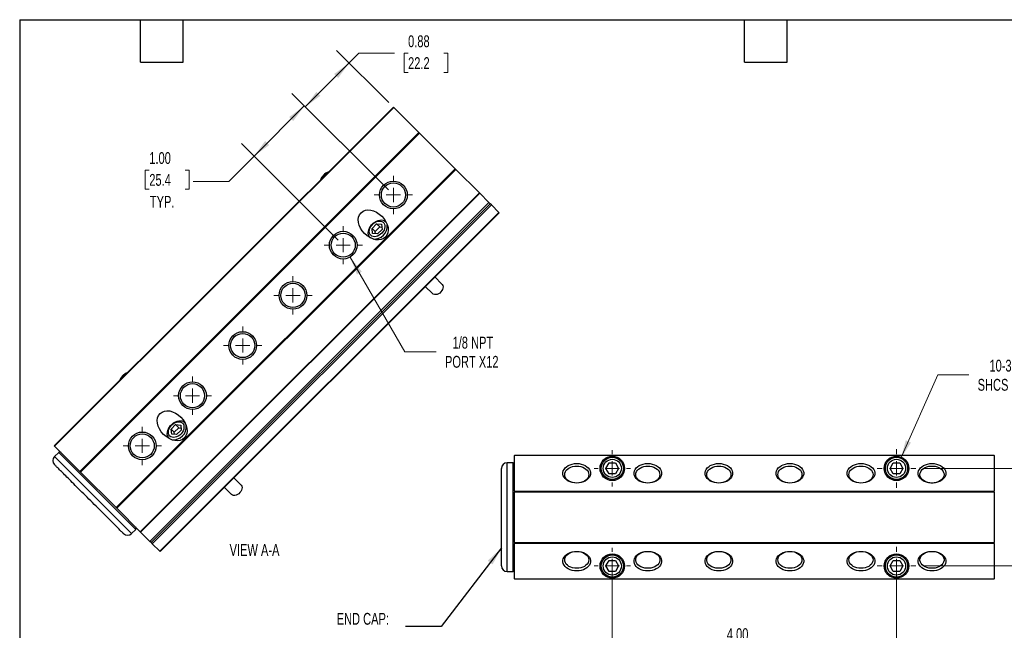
# Model space of a CAD drawing. Header units: inches. Extents: x 0.5 to 21.5, y 0.5 to 16.5.
# Tile 2 of 3: x 0.5 to 14.4, y 7.9 to 16.5. Entities that reach past the tile are written whole.
import ezdxf

# ---------------------------------------------------------------- set-up
doc = ezdxf.new("R2010")
doc.units = ezdxf.units.IN
doc.header["$LTSCALE"] = 2
doc.header["$MEASUREMENT"] = 0
doc.layers.add('TEXT', color=140, linetype='Continuous', lineweight=25)
doc.styles.add('SLDTEXTSTYLE0', font='TXT', dxfattribs={"width": 0.7})
doc.dimstyles.new('SLDDIMSTYLE1', dxfattribs={"dimtxt": 0.169922, "dimasz": 0.26, "dimexe": 0, "dimexo": 0.0625, "dimgap": 0.04248, "dimtad": 0, "dimtih": 1, "dimtoh": 1, "dimrnd": 1e-09, "dimzin": 12, "dimdsep": 46, "dimtxsty": 'SLDTEXTSTYLE0', "dimsah": 1, "dimcen": 0.09, "dimadec": 0, "dimazin": 3, "dimtfac": 1, "dimtmove": 0, "dimatfit": 0, "dimfxl": 0, "dimfrac": 2, "dimtolj": 1, "dimtzin": 12, "dimarcsym": 0})
doc.dimstyles.new('SLDDIMSTYLE3', dxfattribs={"dimtxt": 0.169922, "dimasz": 0.26, "dimexe": 0, "dimexo": 0.0625, "dimgap": 0.04248, "dimtad": 0, "dimtih": 1, "dimtoh": 1, "dimrnd": 1e-09, "dimzin": 12, "dimdsep": 46, "dimtxsty": 'SLDTEXTSTYLE0', "dimsah": 1, "dimcen": 0, "dimadec": 0, "dimazin": 3, "dimtfac": 1, "dimtofl": 0, "dimtmove": 0, "dimatfit": 3, "dimfxl": 0, "dimfrac": 2, "dimtolj": 1, "dimtzin": 12, "dimarcsym": 0})
doc.dimstyles.new('SLDDIMSTYLE4', dxfattribs={"dimtxt": 0.169922, "dimasz": 0.26, "dimexe": 0, "dimexo": 0.0625, "dimgap": 0.04248, "dimtad": 0, "dimtih": 1, "dimtoh": 1, "dimrnd": 1e-09, "dimdsep": 46, "dimtxsty": 'SLDTEXTSTYLE0', "dimsah": 1, "dimcen": 0.09, "dimadec": 0, "dimazin": 2, "dimtfac": 1, "dimtofl": 0, "dimtmove": 0, "dimatfit": 3, "dimfxl": 0, "dimfrac": 2, "dimtolj": 1, "dimtzin": 12, "dimarcsym": 0})
doc.dimstyles.new('SLDDIMSTYLE5', dxfattribs={"dimtxt": 0.169922, "dimasz": 0.26, "dimexe": 0, "dimexo": 0.0625, "dimgap": 0.04248, "dimtad": 0, "dimtih": 1, "dimtoh": 1, "dimrnd": 1e-09, "dimzin": 4, "dimdsep": 46, "dimtxsty": 'SLDTEXTSTYLE0', "dimsah": 1, "dimcen": 0.09, "dimadec": 0, "dimazin": 1, "dimtfac": 1, "dimtofl": 0, "dimtmove": 0, "dimatfit": 3, "dimfxl": 0, "dimfrac": 2, "dimtolj": 1, "dimtzin": 12, "dimarcsym": 0})
doc.dimstyles.new('SLDDIMSTYLE6', dxfattribs={"dimtxt": 0.18, "dimasz": 0.26, "dimexe": 0, "dimexo": 0.0625, "dimgap": 0, "dimtad": 0, "dimtih": 1, "dimtoh": 1, "dimdec": 0, "dimrnd": 1e-09, "dimzin": 0, "dimdsep": 46, "dimtxsty": 'Standard', "dimsah": 1, "dimcen": 0.09, "dimadec": 0, "dimazin": 0, "dimtfac": 0.26, "dimtdec": 0, "dimtofl": 0, "dimtmove": 0, "dimatfit": 3, "dimfxl": 0, "dimfrac": 2, "dimtolj": 1, "dimtzin": 0, "dimarcsym": 0})

# ---------------------------------------------------------------- blocks, each defined once
blk = doc.blocks.new('_D_8')
at = {"color": 7, "linetype": 'Continuous', "lineweight": 0}
for p, q in [((5.694, 15.334), (4.961, 16.067)), ((5.138, 15.89), (5.274, 16.026)), ((5.274, 16.026), (5.774, 16.026)), ((5.966, 16.026), (5.909, 16.026)), ((5.909, 16.026), (5.909, 15.756)), ((6.471, 16.026), (6.528, 16.026)), ((6.528, 16.026), (6.528, 15.756)), ((4.519, 15.271), (5.138, 15.89)), ((5.909, 15.756), (5.966, 15.756)), ((6.528, 15.756), (6.471, 15.756)), ((5.69, 14.101), (4.343, 15.448))]:
    blk.add_line(p, q, dxfattribs=at)
at = {"color": 7, "linetype": 'Continuous', "lineweight": 18}
for points in [[(5.138, 15.89), (4.926, 15.735), (4.982, 15.678)], [(4.519, 15.271), (4.731, 15.427), (4.675, 15.483)]]:
    blk.add_solid(points, dxfattribs=at)
at = {"color": 7, "linetype": 'Continuous', "lineweight": 18, "char_height": 0.1667, "attachment_point": 1, "style": 'SLDTEXTSTYLE0'}
for s, insert in [('0.88', (5.966, 16.279)), ('22.2', (5.966, 15.971))]:
    blk.add_mtext(s, dxfattribs=dict(at, insert=insert))
blk = doc.blocks.new('_D_9')
at = {"color": 7, "linetype": 'Continuous', "lineweight": 0}
for p, q in [((5.69, 14.101), (4.329, 15.462)), ((4.506, 15.285), (3.799, 14.578)), ((4.983, 13.394), (3.622, 14.755)), ((3.799, 14.578), (3.443, 14.222)), ((2.324, 14.381), (2.267, 14.381)), ((2.267, 14.381), (2.267, 14.111)), ((2.829, 14.381), (2.886, 14.381)), ((2.886, 14.381), (2.886, 14.111)), ((3.443, 14.222), (2.943, 14.222)), ((2.267, 14.111), (2.324, 14.111)), ((2.886, 14.111), (2.829, 14.111))]:
    blk.add_line(p, q, dxfattribs=at)
at = {"color": 7, "linetype": 'Continuous', "lineweight": 18}
for points in [[(4.506, 15.285), (4.294, 15.129), (4.35, 15.073)], [(3.799, 14.578), (4.011, 14.733), (3.954, 14.79)]]:
    blk.add_solid(points, dxfattribs=at)
at = {"color": 7, "linetype": 'Continuous', "lineweight": 18, "char_height": 0.1667, "attachment_point": 1, "style": 'SLDTEXTSTYLE0'}
for s, insert in [('1.00', (2.324, 14.634)), ('25.4', (2.324, 14.326)), ('TYP.', (2.332, 14.018))]:
    blk.add_mtext(s, dxfattribs=dict(at, insert=insert))
blk = doc.blocks.new('_D_10')
at = {"color": 7, "linetype": 'Continuous', "lineweight": 0}
for p, q in [((5.151, 13.154), (5.922, 11.819)), ((5.922, 11.819), (6.36, 11.819))]:
    blk.add_line(p, q, dxfattribs=at)
at = {"color": 7, "linetype": 'Continuous', "lineweight": 18}
blk.add_solid([(5.151, 13.154), (5.246, 12.909), (5.315, 12.949)], dxfattribs=at)
at = {"color": 7, "linetype": 'Continuous', "lineweight": 18, "char_height": 0.1667, "attachment_point": 1, "style": 'SLDTEXTSTYLE0'}
for s, insert in [('1/8 NPT', (6.592, 12.033)), ('PORT X12', (6.485, 11.763))]:
    blk.add_mtext(s, dxfattribs=dict(at, insert=insert))
blk = doc.blocks.new('SW_CENTERMARKSYMBOL_2')
at = {"color": 0, "linetype": 'Continuous', "lineweight": 18}
for p, q in [((0, 0.2), (0, 0.2695)), ((-0.2, 0), (-0.2695, 0)), ((0, 0), (-0.1, 0)), ((0, 0), (0, 0.1)), ((0, 0), (0, -0.1)), ((0, 0), (0.1, 0)), ((0.2, 0), (0.2695, 0)), ((0, -0.2), (0, -0.2695))]:
    blk.add_line(p, q, dxfattribs=at)
blk = doc.blocks.new('SW_CENTERMARKSYMBOL_3')
at = {"color": 0, "linetype": 'Continuous', "lineweight": 18}
for p, q in [((0, 0.2), (0, 0.2695)), ((-0.2, 0), (-0.2695, 0)), ((0, 0), (-0.1, 0)), ((0, 0), (0, 0.1)), ((0, 0), (0, -0.1)), ((0, 0), (0.1, 0)), ((0.2, 0), (0.2695, 0)), ((0, -0.2), (0, -0.2695))]:
    blk.add_line(p, q, dxfattribs=at)
blk = doc.blocks.new('SW_CENTERMARKSYMBOL_4')
at = {"color": 0, "linetype": 'Continuous', "lineweight": 18}
for p, q in [((0, 0.2), (0, 0.2695)), ((-0.2, 0), (-0.2695, 0)), ((0, 0), (-0.1, 0)), ((0, 0), (0, 0.1)), ((0, 0), (0, -0.1)), ((0, 0), (0.1, 0)), ((0.2, 0), (0.2695, 0)), ((0, -0.2), (0, -0.2695))]:
    blk.add_line(p, q, dxfattribs=at)
blk = doc.blocks.new('SW_CENTERMARKSYMBOL_5')
at = {"color": 0, "linetype": 'Continuous', "lineweight": 18}
for p, q in [((0, 0.2), (0, 0.2695)), ((-0.2, 0), (-0.2695, 0)), ((0, 0), (-0.1, 0)), ((0, 0), (0, 0.1)), ((0, 0), (0, -0.1)), ((0, 0), (0.1, 0)), ((0.2, 0), (0.2695, 0)), ((0, -0.2), (0, -0.2695))]:
    blk.add_line(p, q, dxfattribs=at)
blk = doc.blocks.new('SW_CENTERMARKSYMBOL_6')
at = {"color": 0, "linetype": 'Continuous', "lineweight": 18}
for p, q in [((0, 0.2), (0, 0.2695)), ((-0.2, 0), (-0.2695, 0)), ((0, 0), (-0.1, 0)), ((0, 0), (0, 0.1)), ((0, 0), (0, -0.1)), ((0, 0), (0.1, 0)), ((0.2, 0), (0.2695, 0)), ((0, -0.2), (0, -0.2695))]:
    blk.add_line(p, q, dxfattribs=at)
blk = doc.blocks.new('SW_CENTERMARKSYMBOL_7')
at = {"color": 0, "linetype": 'Continuous', "lineweight": 18}
for p, q in [((0, 0.2), (0, 0.2695)), ((-0.2, 0), (-0.2695, 0)), ((0, 0), (-0.1, 0)), ((0, 0), (0, 0.1)), ((0, 0), (0, -0.1)), ((0, 0), (0.1, 0)), ((0.2, 0), (0.2695, 0)), ((0, -0.2), (0, -0.2695))]:
    blk.add_line(p, q, dxfattribs=at)
blk = doc.blocks.new('_D_11')
at = {"color": 7, "linetype": 'Continuous', "lineweight": 0}
for p, q in [((8.84, 8.703), (8.84, 7.423)), ((12.84, 8.703), (12.84, 7.423)), ((8.84, 7.673), (10.151, 7.673)), ((10.381, 7.673), (10.324, 7.673)), ((10.324, 7.673), (10.324, 7.403)), ((11.028, 7.673), (11.085, 7.673)), ((11.085, 7.673), (11.085, 7.403)), ((12.84, 7.673), (11.258, 7.673)), ((10.324, 7.403), (10.381, 7.403)), ((11.085, 7.403), (11.028, 7.403))]:
    blk.add_line(p, q, dxfattribs=at)
at = {"color": 7, "linetype": 'Continuous', "lineweight": 18}
for points in [[(8.84, 7.673), (9.1, 7.633), (9.1, 7.713)], [(12.84, 7.673), (12.58, 7.713), (12.58, 7.633)]]:
    blk.add_solid(points, dxfattribs=at)
at = {"color": 7, "linetype": 'Continuous', "lineweight": 18, "char_height": 0.1667, "attachment_point": 1, "style": 'SLDTEXTSTYLE0'}
for s, insert in [('4.00', (10.452, 7.926)), ('101.6', (10.381, 7.617))]:
    blk.add_mtext(s, dxfattribs=dict(at, insert=insert))
blk = doc.blocks.new('_D_12')
at = {"color": 7, "linetype": 'Continuous', "lineweight": 0}
for p, q in [((15.32, 10.178), (15.32, 10.678)), ((13.212, 10.178), (15.57, 10.178)), ((15.067, 9.479), (15.01, 9.479)), ((15.01, 9.479), (15.01, 9.209)), ((15.572, 9.479), (15.629, 9.479)), ((15.629, 9.479), (15.629, 9.209)), ((15.01, 9.209), (15.067, 9.209)), ((15.629, 9.209), (15.572, 9.209)), ((13.212, 8.803), (15.57, 8.803)), ((15.32, 8.803), (15.32, 8.303))]:
    blk.add_line(p, q, dxfattribs=at)
at = {"color": 7, "linetype": 'Continuous', "lineweight": 18}
for points in [[(15.32, 10.178), (15.36, 10.438), (15.28, 10.438)], [(15.32, 8.803), (15.28, 8.543), (15.36, 8.543)]]:
    blk.add_solid(points, dxfattribs=at)
at = {"color": 7, "linetype": 'Continuous', "lineweight": 18, "char_height": 0.1667, "attachment_point": 1, "style": 'SLDTEXTSTYLE0'}
for s, insert in [('1.37', (15.067, 9.732)), ('34.9', (15.067, 9.424))]:
    blk.add_mtext(s, dxfattribs=dict(at, insert=insert))
blk = doc.blocks.new('_D_13')
at = {"color": 7, "linetype": 'Continuous', "lineweight": 0}
for p, q in [((12.903, 10.321), (13.42, 11.494)), ((13.42, 11.494), (13.857, 11.494))]:
    blk.add_line(p, q, dxfattribs=at)
at = {"color": 7, "linetype": 'Continuous', "lineweight": 18}
blk.add_solid([(12.903, 10.321), (13.044, 10.542), (12.971, 10.575)], dxfattribs=at)
at = {"color": 7, "linetype": 'Continuous', "lineweight": 18, "char_height": 0.1667, "attachment_point": 1, "style": 'SLDTEXTSTYLE0'}
for s, insert in [('10-32', (14.148, 11.709)), ('SHCS X4', (13.982, 11.439))]:
    blk.add_mtext(s, dxfattribs=dict(at, insert=insert))
blk = doc.blocks.new('SW_CENTERMARKSYMBOL_8')
at = {"color": 0, "linetype": 'Continuous', "lineweight": 18}
for p, q in [((0, 0.2), (0, 0.256)), ((-0.2, 0), (-0.256, 0)), ((0, 0), (-0.1, 0)), ((0, 0), (0, 0.1)), ((0, 0), (0, -0.1)), ((0, 0), (0.1, 0)), ((0.2, 0), (0.256, 0)), ((0, -0.2), (0, -0.256))]:
    blk.add_line(p, q, dxfattribs=at)
blk = doc.blocks.new('SW_CENTERMARKSYMBOL_9')
at = {"color": 0, "linetype": 'Continuous', "lineweight": 18}
for p, q in [((0, 0.2), (0, 0.256)), ((-0.2, 0), (-0.256, 0)), ((0, 0), (-0.1, 0)), ((0, 0), (0, 0.1)), ((0, 0), (0, -0.1)), ((0, 0), (0.1, 0)), ((0.2, 0), (0.256, 0)), ((0, -0.2), (0, -0.256))]:
    blk.add_line(p, q, dxfattribs=at)
blk = doc.blocks.new('SW_CENTERMARKSYMBOL_10')
at = {"color": 0, "linetype": 'Continuous', "lineweight": 18}
for p, q in [((0, 0.2), (0, 0.2719)), ((-0.2, 0), (-0.2719, 0)), ((0, 0), (-0.1, 0)), ((0, 0), (0, 0.1)), ((0, 0), (0, -0.1)), ((0, 0), (0.1, 0)), ((0.2, 0), (0.2719, 0)), ((0, -0.2), (0, -0.2719))]:
    blk.add_line(p, q, dxfattribs=at)
blk = doc.blocks.new('SW_CENTERMARKSYMBOL_11')
at = {"color": 0, "linetype": 'Continuous', "lineweight": 18}
for p, q in [((0, 0.2), (0, 0.2719)), ((-0.2, 0), (-0.2719, 0)), ((0, 0), (-0.1, 0)), ((0, 0), (0, 0.1)), ((0, 0), (0, -0.1)), ((0, 0), (0.1, 0)), ((0.2, 0), (0.2719, 0)), ((0, -0.2), (0, -0.2719))]:
    blk.add_line(p, q, dxfattribs=at)

msp = doc.modelspace()

# ---------------------------------------------------------------- linework, layer by layer
for p, q in [((0.987, 10.495), (5.76, 15.268)), ((5.765, 15.264), (0.992, 10.491)), ((5.765, 15.264), (5.76, 15.268)), ((5.765, 15.264), (6.119, 14.909)), ((1.346, 10.136), (6.119, 14.909)), ((6.129, 14.899), (1.356, 10.126)), ((6.129, 14.899), (6.119, 14.909)), ((6.129, 14.899), (6.63, 14.399)), ((1.857, 9.626), (6.63, 14.399)), ((6.64, 14.389), (1.867, 9.616)), ((6.64, 14.389), (6.63, 14.399)), ((6.64, 14.389), (6.97, 14.058)), ((2.197, 9.285), (6.97, 14.058)), ((2.201, 9.281), (6.974, 14.054)), ((6.974, 14.054), (2.201, 9.281)), ((6.974, 14.054), (6.97, 14.058)), ((6.974, 14.054), (6.974, 14.054)), ((6.974, 14.054), (7.105, 13.923)), ((2.332, 9.15), (7.105, 13.923)), ((7.122, 13.906), (2.349, 9.133)), ((7.139, 13.889), (2.366, 9.116)), ((7.105, 13.923), (7.122, 13.906)), ((7.139, 13.889), (7.122, 13.906)), ((7.139, 13.889), (7.244, 13.784)), ((2.471, 9.011), (7.244, 13.784)), ((2.475, 9.007), (7.248, 13.78)), ((7.248, 13.78), (7.244, 13.784)), ((5.46, 13.56), (5.523, 13.624)), ((5.523, 13.624), (5.594, 13.617)), ((5.523, 13.624), (5.568, 13.579)), ((5.594, 13.617), (5.601, 13.546)), ((5.658, 13.646), (5.651, 13.653)), ((5.651, 13.653), (5.66, 13.642)), ((5.467, 13.489), (5.46, 13.56)), ((5.505, 13.515), (5.46, 13.56)), ((5.538, 13.482), (5.467, 13.489)), ((5.505, 13.515), (5.568, 13.579)), ((5.508, 13.485), (5.505, 13.515)), ((5.601, 13.546), (5.538, 13.482)), ((5.568, 13.579), (5.598, 13.576)), ((5.43, 13.433), (5.438, 13.425)), ((6.443, 12.775), (6.343, 12.875)), ((6.209, 12.74), (6.308, 12.641)), ((2.83, 10.818), (2.823, 10.825)), ((2.823, 10.825), (2.832, 10.814)), ((2.631, 10.732), (2.695, 10.795)), ((2.639, 10.661), (2.631, 10.732)), ((2.676, 10.687), (2.631, 10.732)), ((2.676, 10.687), (2.74, 10.75)), ((2.679, 10.657), (2.676, 10.687)), ((2.695, 10.795), (2.766, 10.788)), ((2.695, 10.795), (2.74, 10.75)), ((2.773, 10.717), (2.709, 10.654)), ((2.74, 10.75), (2.77, 10.747)), ((2.766, 10.788), (2.773, 10.717)), ((2.602, 10.604), (2.609, 10.597)), ((2.709, 10.654), (2.639, 10.661)), ((0.987, 10.495), (0.992, 10.491)), ((1.05, 10.404), (0.99, 10.344)), ((1.346, 10.136), (0.992, 10.491)), ((2.134, 9.319), (1.05, 10.404)), ((2.074, 9.259), (0.99, 10.344)), ((7.445, 10.257), (7.36, 10.257)), ((7.36, 8.723), (7.36, 10.257)), ((7.445, 8.723), (7.445, 10.257)), ((7.465, 10.365), (14.215, 10.365)), ((7.465, 10.365), (7.465, 10.359)), ((14.215, 10.359), (7.465, 10.359)), ((7.465, 9.859), (7.465, 10.359)), ((8.75, 10.178), (8.795, 10.256)), ((8.795, 10.256), (8.885, 10.256)), ((8.885, 10.256), (8.93, 10.178)), ((12.75, 10.178), (12.795, 10.256)), ((12.795, 10.256), (12.885, 10.256)), ((12.885, 10.256), (12.93, 10.178)), ((14.215, 10.359), (14.215, 10.365)), ((14.215, 10.359), (14.215, 9.859)), ((1.346, 10.136), (1.356, 10.126)), ((1.857, 9.626), (1.356, 10.126)), ((7.28, 8.803), (7.28, 10.177)), ((8.795, 10.1), (8.75, 10.178)), ((8.93, 10.178), (8.885, 10.1)), ((12.795, 10.1), (12.75, 10.178)), ((12.93, 10.178), (12.885, 10.1)), ((3.614, 9.947), (3.515, 10.046)), ((8.885, 10.1), (8.795, 10.1)), ((12.885, 10.1), (12.795, 10.1)), ((3.38, 9.912), (3.48, 9.812)), ((7.465, 9.859), (14.215, 9.859)), ((7.465, 9.859), (7.465, 9.844)), ((14.215, 9.844), (7.465, 9.844)), ((7.465, 9.136), (7.465, 9.844)), ((14.215, 9.844), (14.215, 9.859)), ((14.215, 9.844), (14.215, 9.136)), ((1.857, 9.626), (1.867, 9.616)), ((2.197, 9.285), (1.867, 9.616)), ((2.074, 9.259), (2.134, 9.319)), ((2.197, 9.285), (2.201, 9.281)), ((2.201, 9.281), (2.201, 9.281)), ((2.332, 9.15), (2.201, 9.281)), ((2.349, 9.133), (2.332, 9.15)), ((2.349, 9.133), (2.366, 9.116)), ((2.471, 9.011), (2.366, 9.116)), ((2.471, 9.011), (2.475, 9.007)), ((7.465, 9.136), (14.215, 9.136)), ((7.465, 9.136), (7.465, 9.122)), ((14.215, 9.122), (7.465, 9.122)), ((7.465, 8.621), (7.465, 9.122)), ((14.215, 9.122), (14.215, 9.136)), ((14.215, 9.122), (14.215, 8.621)), ((8.75, 8.803), (8.795, 8.881)), ((8.795, 8.881), (8.885, 8.881)), ((8.885, 8.881), (8.93, 8.803)), ((12.75, 8.803), (12.795, 8.881)), ((12.795, 8.881), (12.885, 8.881)), ((12.885, 8.881), (12.93, 8.803)), ((8.795, 8.725), (8.75, 8.803)), ((8.93, 8.803), (8.885, 8.725)), ((12.795, 8.725), (12.75, 8.803)), ((12.93, 8.803), (12.885, 8.725)), ((7.36, 8.723), (7.445, 8.723)), ((7.465, 8.621), (14.215, 8.621)), ((7.465, 8.621), (7.465, 8.615)), ((14.215, 8.615), (7.465, 8.615)), ((8.885, 8.725), (8.795, 8.725)), ((12.885, 8.725), (12.795, 8.725)), ((14.215, 8.615), (14.215, 8.621))]:
    msp.add_line(p, q)
at = {"flags": 128}
for points in [[(5.441, 13.424), (5.43, 13.433), (5.418, 13.449), (5.41, 13.468), (5.406, 13.49), (5.407, 13.514), (5.412, 13.539), (5.422, 13.564), (5.435, 13.588), (5.453, 13.61), (5.473, 13.631), (5.496, 13.648), (5.52, 13.662), (5.545, 13.672), (5.57, 13.677), (5.593, 13.678), (5.615, 13.674), (5.635, 13.666), (5.651, 13.653), (5.651, 13.653)], [(5.44, 13.463), (5.429, 13.477), (5.422, 13.495), (5.42, 13.515), (5.422, 13.537), (5.429, 13.559), (5.439, 13.581), (5.454, 13.602), (5.471, 13.621), (5.491, 13.637), (5.513, 13.65), (5.535, 13.659), (5.558, 13.663), (5.579, 13.663), (5.598, 13.658), (5.614, 13.649), (5.627, 13.636), (5.636, 13.62), (5.641, 13.601), (5.641, 13.58), (5.636, 13.558), (5.628, 13.535), (5.615, 13.514), (5.599, 13.494), (5.58, 13.476), (5.559, 13.462), (5.537, 13.451), (5.515, 13.444), (5.493, 13.442), (5.473, 13.445), (5.455, 13.452), (5.44, 13.463)], [(6.443, 12.775), (6.448, 12.769), (6.455, 12.755), (6.458, 12.738), (6.456, 12.719), (6.45, 12.7), (6.44, 12.682), (6.427, 12.664), (6.411, 12.649), (6.393, 12.638), (6.374, 12.63), (6.355, 12.626), (6.337, 12.627), (6.321, 12.632), (6.308, 12.641), (6.308, 12.641)], [(2.613, 10.595), (2.602, 10.604), (2.589, 10.62), (2.581, 10.64), (2.577, 10.662), (2.578, 10.686), (2.584, 10.71), (2.593, 10.735), (2.607, 10.759), (2.624, 10.782), (2.645, 10.802), (2.667, 10.82), (2.692, 10.833), (2.716, 10.843), (2.741, 10.849), (2.765, 10.849), (2.787, 10.846), (2.806, 10.837), (2.823, 10.825), (2.823, 10.825)], [(2.612, 10.634), (2.601, 10.649), (2.594, 10.667), (2.592, 10.687), (2.594, 10.709), (2.6, 10.731), (2.611, 10.753), (2.625, 10.774), (2.643, 10.793), (2.663, 10.809), (2.685, 10.822), (2.707, 10.83), (2.729, 10.835), (2.75, 10.834), (2.769, 10.83), (2.786, 10.821), (2.799, 10.808), (2.808, 10.792), (2.812, 10.772), (2.812, 10.751), (2.808, 10.729), (2.799, 10.707), (2.787, 10.685), (2.771, 10.665), (2.752, 10.648), (2.731, 10.633), (2.709, 10.623), (2.686, 10.616), (2.665, 10.614), (2.644, 10.616), (2.627, 10.623), (2.612, 10.634)], [(8.34, 9.971), (8.308, 9.973), (8.277, 9.979), (8.247, 9.988), (8.22, 10), (8.197, 10.016), (8.177, 10.034), (8.162, 10.054), (8.151, 10.075), (8.146, 10.098), (8.146, 10.12), (8.151, 10.143), (8.162, 10.164), (8.177, 10.184), (8.197, 10.202), (8.22, 10.218), (8.247, 10.23), (8.277, 10.239), (8.308, 10.245), (8.34, 10.247), (8.372, 10.245), (8.403, 10.239), (8.433, 10.23), (8.46, 10.218), (8.484, 10.202), (8.503, 10.184), (8.519, 10.164), (8.529, 10.143), (8.534, 10.12), (8.534, 10.098), (8.529, 10.075), (8.519, 10.054), (8.503, 10.034), (8.484, 10.016), (8.46, 10), (8.433, 9.988), (8.403, 9.979), (8.372, 9.973), (8.34, 9.971)], [(8.34, 10.211), (8.37, 10.209), (8.398, 10.204), (8.425, 10.195), (8.449, 10.183), (8.47, 10.168), (8.487, 10.151), (8.499, 10.132), (8.507, 10.112), (8.51, 10.091), (8.507, 10.07), (8.499, 10.05), (8.487, 10.031), (8.47, 10.014), (8.449, 9.999), (8.425, 9.987), (8.398, 9.978), (8.37, 9.973), (8.34, 9.971), (8.311, 9.973), (8.282, 9.978), (8.255, 9.987), (8.231, 9.999), (8.21, 10.014), (8.193, 10.031), (8.181, 10.05), (8.173, 10.07), (8.171, 10.091), (8.173, 10.112), (8.181, 10.132), (8.193, 10.151), (8.21, 10.168), (8.231, 10.183), (8.255, 10.195), (8.282, 10.204), (8.311, 10.209), (8.34, 10.211)], [(9.34, 9.971), (9.308, 9.973), (9.277, 9.979), (9.247, 9.988), (9.22, 10), (9.197, 10.016), (9.177, 10.034), (9.162, 10.054), (9.151, 10.075), (9.146, 10.098), (9.146, 10.12), (9.151, 10.143), (9.162, 10.164), (9.177, 10.184), (9.197, 10.202), (9.22, 10.218), (9.247, 10.23), (9.277, 10.239), (9.308, 10.245), (9.34, 10.247), (9.372, 10.245), (9.403, 10.239), (9.433, 10.23), (9.46, 10.218), (9.484, 10.202), (9.503, 10.184), (9.519, 10.164), (9.529, 10.143), (9.534, 10.12), (9.534, 10.098), (9.529, 10.075), (9.519, 10.054), (9.503, 10.034), (9.484, 10.016), (9.46, 10), (9.433, 9.988), (9.403, 9.979), (9.372, 9.973), (9.34, 9.971)], [(9.34, 10.211), (9.37, 10.209), (9.398, 10.204), (9.425, 10.195), (9.449, 10.183), (9.47, 10.168), (9.487, 10.151), (9.499, 10.132), (9.507, 10.112), (9.51, 10.091), (9.507, 10.07), (9.499, 10.05), (9.487, 10.031), (9.47, 10.014), (9.449, 9.999), (9.425, 9.987), (9.398, 9.978), (9.37, 9.973), (9.34, 9.971), (9.311, 9.973), (9.282, 9.978), (9.255, 9.987), (9.231, 9.999), (9.21, 10.014), (9.193, 10.031), (9.181, 10.05), (9.173, 10.07), (9.171, 10.091), (9.173, 10.112), (9.181, 10.132), (9.193, 10.151), (9.21, 10.168), (9.231, 10.183), (9.255, 10.195), (9.282, 10.204), (9.311, 10.209), (9.34, 10.211)], [(10.34, 9.971), (10.308, 9.973), (10.277, 9.979), (10.247, 9.988), (10.22, 10), (10.197, 10.016), (10.177, 10.034), (10.162, 10.054), (10.151, 10.075), (10.146, 10.098), (10.146, 10.12), (10.151, 10.143), (10.162, 10.164), (10.177, 10.184), (10.197, 10.202), (10.22, 10.218), (10.247, 10.23), (10.277, 10.239), (10.308, 10.245), (10.34, 10.247), (10.372, 10.245), (10.403, 10.239), (10.433, 10.23), (10.46, 10.218), (10.484, 10.202), (10.503, 10.184), (10.519, 10.164), (10.529, 10.143), (10.534, 10.12), (10.534, 10.098), (10.529, 10.075), (10.519, 10.054), (10.503, 10.034), (10.484, 10.016), (10.46, 10), (10.433, 9.988), (10.403, 9.979), (10.372, 9.973), (10.34, 9.971)], [(10.34, 10.211), (10.37, 10.209), (10.398, 10.204), (10.425, 10.195), (10.449, 10.183), (10.47, 10.168), (10.487, 10.151), (10.499, 10.132), (10.507, 10.112), (10.51, 10.091), (10.507, 10.07), (10.499, 10.05), (10.487, 10.031), (10.47, 10.014), (10.449, 9.999), (10.425, 9.987), (10.398, 9.978), (10.37, 9.973), (10.34, 9.971), (10.311, 9.973), (10.282, 9.978), (10.255, 9.987), (10.231, 9.999), (10.21, 10.014), (10.193, 10.031), (10.181, 10.05), (10.173, 10.07), (10.171, 10.091), (10.173, 10.112), (10.181, 10.132), (10.193, 10.151), (10.21, 10.168), (10.231, 10.183), (10.255, 10.195), (10.282, 10.204), (10.311, 10.209), (10.34, 10.211)], [(11.34, 9.971), (11.308, 9.973), (11.277, 9.979), (11.247, 9.988), (11.22, 10), (11.197, 10.016), (11.177, 10.034), (11.162, 10.054), (11.151, 10.075), (11.146, 10.098), (11.146, 10.12), (11.151, 10.143), (11.162, 10.164), (11.177, 10.184), (11.197, 10.202), (11.22, 10.218), (11.247, 10.23), (11.277, 10.239), (11.308, 10.245), (11.34, 10.247), (11.372, 10.245), (11.403, 10.239), (11.433, 10.23), (11.46, 10.218), (11.484, 10.202), (11.503, 10.184), (11.519, 10.164), (11.529, 10.143), (11.534, 10.12), (11.534, 10.098), (11.529, 10.075), (11.519, 10.054), (11.503, 10.034), (11.484, 10.016), (11.46, 10), (11.433, 9.988), (11.403, 9.979), (11.372, 9.973), (11.34, 9.971)], [(11.34, 10.211), (11.37, 10.209), (11.398, 10.204), (11.425, 10.195), (11.449, 10.183), (11.47, 10.168), (11.487, 10.151), (11.499, 10.132), (11.507, 10.112), (11.51, 10.091), (11.507, 10.07), (11.499, 10.05), (11.487, 10.031), (11.47, 10.014), (11.449, 9.999), (11.425, 9.987), (11.398, 9.978), (11.37, 9.973), (11.34, 9.971), (11.311, 9.973), (11.282, 9.978), (11.255, 9.987), (11.231, 9.999), (11.21, 10.014), (11.193, 10.031), (11.181, 10.05), (11.173, 10.07), (11.171, 10.091), (11.173, 10.112), (11.181, 10.132), (11.193, 10.151), (11.21, 10.168), (11.231, 10.183), (11.255, 10.195), (11.282, 10.204), (11.311, 10.209), (11.34, 10.211)], [(12.34, 9.971), (12.308, 9.973), (12.277, 9.979), (12.247, 9.988), (12.22, 10), (12.197, 10.016), (12.177, 10.034), (12.162, 10.054), (12.151, 10.075), (12.146, 10.098), (12.146, 10.12), (12.151, 10.143), (12.162, 10.164), (12.177, 10.184), (12.197, 10.202), (12.22, 10.218), (12.247, 10.23), (12.277, 10.239), (12.308, 10.245), (12.34, 10.247), (12.372, 10.245), (12.403, 10.239), (12.433, 10.23), (12.46, 10.218), (12.484, 10.202), (12.503, 10.184), (12.519, 10.164), (12.529, 10.143), (12.534, 10.12), (12.534, 10.098), (12.529, 10.075), (12.519, 10.054), (12.503, 10.034), (12.484, 10.016), (12.46, 10), (12.433, 9.988), (12.403, 9.979), (12.372, 9.973), (12.34, 9.971)], [(12.34, 10.211), (12.37, 10.209), (12.398, 10.204), (12.425, 10.195), (12.449, 10.183), (12.47, 10.168), (12.487, 10.151), (12.499, 10.132), (12.507, 10.112), (12.51, 10.091), (12.507, 10.07), (12.499, 10.05), (12.487, 10.031), (12.47, 10.014), (12.449, 9.999), (12.425, 9.987), (12.398, 9.978), (12.37, 9.973), (12.34, 9.971), (12.311, 9.973), (12.282, 9.978), (12.255, 9.987), (12.231, 9.999), (12.21, 10.014), (12.193, 10.031), (12.181, 10.05), (12.173, 10.07), (12.171, 10.091), (12.173, 10.112), (12.181, 10.132), (12.193, 10.151), (12.21, 10.168), (12.231, 10.183), (12.255, 10.195), (12.282, 10.204), (12.311, 10.209), (12.34, 10.211)], [(13.34, 9.971), (13.308, 9.973), (13.277, 9.979), (13.247, 9.988), (13.22, 10), (13.197, 10.016), (13.177, 10.034), (13.162, 10.054), (13.151, 10.075), (13.146, 10.098), (13.146, 10.12), (13.151, 10.143), (13.162, 10.164), (13.177, 10.184), (13.197, 10.202), (13.22, 10.218), (13.247, 10.23), (13.277, 10.239), (13.308, 10.245), (13.34, 10.247), (13.372, 10.245), (13.403, 10.239), (13.433, 10.23), (13.46, 10.218), (13.484, 10.202), (13.503, 10.184), (13.519, 10.164), (13.529, 10.143), (13.534, 10.12), (13.534, 10.098), (13.529, 10.075), (13.519, 10.054), (13.503, 10.034), (13.484, 10.016), (13.46, 10), (13.433, 9.988), (13.403, 9.979), (13.372, 9.973), (13.34, 9.971)], [(13.46, 10.176), (13.479, 10.16), (13.494, 10.142), (13.504, 10.122), (13.509, 10.101), (13.509, 10.08), (13.504, 10.06), (13.494, 10.04), (13.479, 10.022), (13.46, 10.006), (13.437, 9.993), (13.412, 9.982), (13.384, 9.975), (13.355, 9.972), (13.325, 9.972), (13.296, 9.975), (13.269, 9.982), (13.243, 9.993), (13.22, 10.006), (13.201, 10.022), (13.187, 10.04), (13.176, 10.06), (13.171, 10.08), (13.171, 10.101), (13.176, 10.122), (13.187, 10.142), (13.201, 10.16), (13.22, 10.176), (13.243, 10.189), (13.269, 10.2), (13.296, 10.207), (13.325, 10.21), (13.355, 10.21), (13.384, 10.207), (13.412, 10.2), (13.437, 10.189), (13.46, 10.176)], [(3.614, 9.947), (3.619, 9.941), (3.627, 9.926), (3.629, 9.91), (3.628, 9.891), (3.622, 9.872), (3.612, 9.853), (3.599, 9.836), (3.582, 9.821), (3.564, 9.809), (3.545, 9.801), (3.526, 9.798), (3.509, 9.798), (3.493, 9.803), (3.48, 9.812)], [(8.34, 8.734), (8.308, 8.736), (8.277, 8.741), (8.247, 8.75), (8.22, 8.763), (8.197, 8.778), (8.177, 8.796), (8.162, 8.816), (8.151, 8.838), (8.146, 8.86), (8.146, 8.883), (8.151, 8.905), (8.162, 8.927), (8.177, 8.947), (8.197, 8.965), (8.22, 8.98), (8.247, 8.993), (8.277, 9.002), (8.308, 9.008), (8.34, 9.009), (8.372, 9.008), (8.403, 9.002), (8.433, 8.993), (8.46, 8.98), (8.484, 8.965), (8.503, 8.947), (8.519, 8.927), (8.529, 8.905), (8.534, 8.883), (8.534, 8.86), (8.529, 8.838), (8.519, 8.816), (8.503, 8.796), (8.484, 8.778), (8.46, 8.763), (8.433, 8.75), (8.403, 8.741), (8.372, 8.736), (8.34, 8.734)], [(8.34, 9.009), (8.37, 9.008), (8.398, 9.002), (8.425, 8.993), (8.449, 8.981), (8.47, 8.967), (8.487, 8.949), (8.499, 8.931), (8.507, 8.91), (8.51, 8.89), (8.507, 8.869), (8.499, 8.849), (8.487, 8.83), (8.47, 8.813), (8.449, 8.798), (8.425, 8.786), (8.398, 8.777), (8.37, 8.772), (8.34, 8.77), (8.311, 8.772), (8.282, 8.777), (8.255, 8.786), (8.231, 8.798), (8.21, 8.813), (8.193, 8.83), (8.181, 8.849), (8.173, 8.869), (8.171, 8.89), (8.173, 8.91), (8.181, 8.931), (8.193, 8.949), (8.21, 8.967), (8.231, 8.981), (8.255, 8.993), (8.282, 9.002), (8.311, 9.008), (8.34, 9.009)], [(9.34, 8.734), (9.308, 8.736), (9.277, 8.741), (9.247, 8.75), (9.22, 8.763), (9.197, 8.778), (9.177, 8.796), (9.162, 8.816), (9.151, 8.838), (9.146, 8.86), (9.146, 8.883), (9.151, 8.905), (9.162, 8.927), (9.177, 8.947), (9.197, 8.965), (9.22, 8.98), (9.247, 8.993), (9.277, 9.002), (9.308, 9.008), (9.34, 9.009), (9.372, 9.008), (9.403, 9.002), (9.433, 8.993), (9.46, 8.98), (9.484, 8.965), (9.503, 8.947), (9.519, 8.927), (9.529, 8.905), (9.534, 8.883), (9.534, 8.86), (9.529, 8.838), (9.519, 8.816), (9.503, 8.796), (9.484, 8.778), (9.46, 8.763), (9.433, 8.75), (9.403, 8.741), (9.372, 8.736), (9.34, 8.734)], [(9.46, 8.805), (9.437, 8.791), (9.412, 8.781), (9.384, 8.774), (9.355, 8.77), (9.325, 8.77), (9.296, 8.774), (9.269, 8.781), (9.243, 8.791), (9.22, 8.805), (9.201, 8.821), (9.187, 8.839), (9.176, 8.859), (9.171, 8.879), (9.171, 8.9), (9.176, 8.921), (9.187, 8.94), (9.201, 8.958), (9.22, 8.974), (9.243, 8.988), (9.269, 8.998), (9.296, 9.005), (9.325, 9.009), (9.355, 9.009), (9.384, 9.005), (9.412, 8.998), (9.437, 8.988), (9.46, 8.974), (9.479, 8.958), (9.494, 8.94), (9.504, 8.921), (9.509, 8.9), (9.509, 8.879), (9.504, 8.859), (9.494, 8.839), (9.479, 8.821), (9.46, 8.805)], [(10.34, 8.734), (10.308, 8.736), (10.277, 8.741), (10.247, 8.75), (10.22, 8.763), (10.197, 8.778), (10.177, 8.796), (10.162, 8.816), (10.151, 8.838), (10.146, 8.86), (10.146, 8.883), (10.151, 8.905), (10.162, 8.927), (10.177, 8.947), (10.197, 8.965), (10.22, 8.98), (10.247, 8.993), (10.277, 9.002), (10.308, 9.008), (10.34, 9.009), (10.372, 9.008), (10.403, 9.002), (10.433, 8.993), (10.46, 8.98), (10.484, 8.965), (10.503, 8.947), (10.519, 8.927), (10.529, 8.905), (10.534, 8.883), (10.534, 8.86), (10.529, 8.838), (10.519, 8.816), (10.503, 8.796), (10.484, 8.778), (10.46, 8.763), (10.433, 8.75), (10.403, 8.741), (10.372, 8.736), (10.34, 8.734)], [(10.46, 8.805), (10.437, 8.791), (10.412, 8.781), (10.384, 8.774), (10.355, 8.77), (10.325, 8.77), (10.296, 8.774), (10.269, 8.781), (10.243, 8.791), (10.22, 8.805), (10.201, 8.821), (10.187, 8.839), (10.176, 8.859), (10.171, 8.879), (10.171, 8.9), (10.176, 8.921), (10.187, 8.94), (10.201, 8.958), (10.22, 8.974), (10.243, 8.988), (10.269, 8.998), (10.296, 9.005), (10.325, 9.009), (10.355, 9.009), (10.384, 9.005), (10.412, 8.998), (10.437, 8.988), (10.46, 8.974), (10.479, 8.958), (10.494, 8.94), (10.504, 8.921), (10.509, 8.9), (10.509, 8.879), (10.504, 8.859), (10.494, 8.839), (10.479, 8.821), (10.46, 8.805)], [(11.34, 8.734), (11.308, 8.736), (11.277, 8.741), (11.247, 8.75), (11.22, 8.763), (11.197, 8.778), (11.177, 8.796), (11.162, 8.816), (11.151, 8.838), (11.146, 8.86), (11.146, 8.883), (11.151, 8.905), (11.162, 8.927), (11.177, 8.947), (11.197, 8.965), (11.22, 8.98), (11.247, 8.993), (11.277, 9.002), (11.308, 9.008), (11.34, 9.009), (11.372, 9.008), (11.403, 9.002), (11.433, 8.993), (11.46, 8.98), (11.484, 8.965), (11.503, 8.947), (11.519, 8.927), (11.529, 8.905), (11.534, 8.883), (11.534, 8.86), (11.529, 8.838), (11.519, 8.816), (11.503, 8.796), (11.484, 8.778), (11.46, 8.763), (11.433, 8.75), (11.403, 8.741), (11.372, 8.736), (11.34, 8.734)], [(11.34, 9.009), (11.37, 9.008), (11.398, 9.002), (11.425, 8.993), (11.449, 8.981), (11.47, 8.967), (11.487, 8.949), (11.499, 8.931), (11.507, 8.91), (11.51, 8.89), (11.507, 8.869), (11.499, 8.849), (11.487, 8.83), (11.47, 8.813), (11.449, 8.798), (11.425, 8.786), (11.398, 8.777), (11.37, 8.772), (11.34, 8.77), (11.311, 8.772), (11.282, 8.777), (11.255, 8.786), (11.231, 8.798), (11.21, 8.813), (11.193, 8.83), (11.181, 8.849), (11.173, 8.869), (11.171, 8.89), (11.173, 8.91), (11.181, 8.931), (11.193, 8.949), (11.21, 8.967), (11.231, 8.981), (11.255, 8.993), (11.282, 9.002), (11.311, 9.008), (11.34, 9.009)], [(12.34, 8.734), (12.308, 8.736), (12.277, 8.741), (12.247, 8.75), (12.22, 8.763), (12.197, 8.778), (12.177, 8.796), (12.162, 8.816), (12.151, 8.838), (12.146, 8.86), (12.146, 8.883), (12.151, 8.905), (12.162, 8.927), (12.177, 8.947), (12.197, 8.965), (12.22, 8.98), (12.247, 8.993), (12.277, 9.002), (12.308, 9.008), (12.34, 9.009), (12.372, 9.008), (12.403, 9.002), (12.433, 8.993), (12.46, 8.98), (12.484, 8.965), (12.503, 8.947), (12.519, 8.927), (12.529, 8.905), (12.534, 8.883), (12.534, 8.86), (12.529, 8.838), (12.519, 8.816), (12.503, 8.796), (12.484, 8.778), (12.46, 8.763), (12.433, 8.75), (12.403, 8.741), (12.372, 8.736), (12.34, 8.734)], [(12.34, 9.009), (12.37, 9.008), (12.398, 9.002), (12.425, 8.993), (12.449, 8.981), (12.47, 8.967), (12.487, 8.949), (12.499, 8.931), (12.507, 8.91), (12.51, 8.89), (12.507, 8.869), (12.499, 8.849), (12.487, 8.83), (12.47, 8.813), (12.449, 8.798), (12.425, 8.786), (12.398, 8.777), (12.37, 8.772), (12.34, 8.77), (12.311, 8.772), (12.282, 8.777), (12.255, 8.786), (12.231, 8.798), (12.21, 8.813), (12.193, 8.83), (12.181, 8.849), (12.173, 8.869), (12.171, 8.89), (12.173, 8.91), (12.181, 8.931), (12.193, 8.949), (12.21, 8.967), (12.231, 8.981), (12.255, 8.993), (12.282, 9.002), (12.311, 9.008), (12.34, 9.009)], [(13.34, 8.734), (13.308, 8.736), (13.277, 8.741), (13.247, 8.75), (13.22, 8.763), (13.197, 8.778), (13.177, 8.796), (13.162, 8.816), (13.151, 8.838), (13.146, 8.86), (13.146, 8.883), (13.151, 8.905), (13.162, 8.927), (13.177, 8.947), (13.197, 8.965), (13.22, 8.98), (13.247, 8.993), (13.277, 9.002), (13.308, 9.008), (13.34, 9.009), (13.372, 9.008), (13.403, 9.002), (13.433, 8.993), (13.46, 8.98), (13.484, 8.965), (13.503, 8.947), (13.519, 8.927), (13.529, 8.905), (13.534, 8.883), (13.534, 8.86), (13.529, 8.838), (13.519, 8.816), (13.503, 8.796), (13.484, 8.778), (13.46, 8.763), (13.433, 8.75), (13.403, 8.741), (13.372, 8.736), (13.34, 8.734)], [(13.46, 8.974), (13.479, 8.958), (13.494, 8.94), (13.504, 8.921), (13.509, 8.9), (13.509, 8.879), (13.504, 8.859), (13.494, 8.839), (13.479, 8.821), (13.46, 8.805), (13.437, 8.791), (13.412, 8.781), (13.384, 8.774), (13.355, 8.77), (13.325, 8.77), (13.296, 8.774), (13.269, 8.781), (13.243, 8.791), (13.22, 8.805), (13.201, 8.821), (13.187, 8.839), (13.176, 8.859), (13.171, 8.879), (13.171, 8.9), (13.176, 8.921), (13.187, 8.94), (13.201, 8.958), (13.22, 8.974), (13.243, 8.988), (13.269, 8.998), (13.296, 9.005), (13.325, 9.009), (13.355, 9.009), (13.384, 9.005), (13.412, 8.998), (13.437, 8.988), (13.46, 8.974)]]:
    msp.add_lwpolyline(points, dxfattribs=at)
for centre, radius in [((5.76, 14.03), 0.195), ((5.76, 14.03), 0.17), ((5.053, 13.323), 0.195), ((5.053, 13.323), 0.17), ((4.346, 12.616), 0.195), ((4.346, 12.616), 0.17), ((3.639, 11.909), 0.195), ((3.639, 11.909), 0.17), ((2.932, 11.202), 0.195), ((2.932, 11.202), 0.17), ((2.225, 10.495), 0.195), ((2.225, 10.495), 0.169), ((8.84, 10.178), 0.172), ((8.84, 10.178), 0.156), ((8.84, 10.178), 0.128), ((12.84, 10.178), 0.172), ((12.84, 10.178), 0.156), ((12.84, 10.178), 0.128), ((8.84, 8.803), 0.172), ((8.84, 8.803), 0.156), ((8.84, 8.803), 0.128), ((12.84, 8.803), 0.172), ((12.84, 8.803), 0.156), ((12.84, 8.803), 0.128)]:
    msp.add_circle(centre, radius)
for centre, radius, start, end in [((4.923, 14.161), 0.209, 110.595, 159.4051), ((4.901, 14.183), 0.172, 112.7978, 157.2024), ((5.49, 13.593), 0.184, 265.056, 4.9441), ((2.094, 11.332), 0.209, 110.595, 159.4051), ((2.072, 11.354), 0.172, 112.7978, 157.2024), ((2.662, 10.765), 0.184, 265.056, 4.9441), ((1.064, 10.39), 0.02, 45.0001, 135.0001), ((1.046, 10.288), 0.08, 135.0001, 225.0001), ((7.36, 10.177), 0.08, 90, 180), ((7.445, 10.237), 0.02, 0, 90), ((2.12, 9.334), 0.02, 315.0001, 45.0001), ((2.018, 9.316), 0.08, 225.0001, 315.0001), ((7.36, 8.803), 0.08, 180, 270), ((7.445, 8.743), 0.02, 270, 0)]:
    msp.add_arc(centre, radius, start, end)
for centre, major_axis in [((5.476, 13.608), (0.172, -0.172)), ((2.647, 10.779), (-0.172, 0.172))]:
    msp.add_ellipse(centre, major_axis=major_axis, ratio=0.707107)
msp.add_open_spline([(1.961, 9.259), (1.961, 9.259), (1.961, 9.259), (1.961, 9.26), (1.96, 9.26), (1.959, 9.261), (1.958, 9.263), (1.957, 9.264), (1.955, 9.266), (1.953, 9.267), (1.948, 9.272), (1.939, 9.281), (1.922, 9.298), (1.901, 9.319), (1.869, 9.352), (1.821, 9.4), (1.751, 9.47), (1.668, 9.552), (1.575, 9.646), (1.475, 9.745), (1.376, 9.845), (1.282, 9.938), (1.2, 10.021), (1.13, 10.091), (1.072, 10.149), (1.026, 10.194), (0.996, 10.224), (0.99, 10.231), (0.99, 10.231), (0.99, 10.231)], degree=3, knots=[0, 0, 0, 0, 0.007325, 0.014636, 0.021939, 0.029236, 0.036532, 0.04383, 0.051134, 0.058449, 0.065777, 0.097963, 0.130157, 0.161054, 0.191961, 0.250203, 0.308446, 0.370176, 0.434474, 0.500135, 0.565797, 0.630095, 0.691825, 0.750068, 0.80831, 0.870041, 0.934338, 1, 1, 1, 1, 1])
at = {"layer": 'TEXT'}
for p, q in [((0.5, 16.5), (21.5, 16.5)), ((0.5, 16.5), (0.5, 0.5)), ((2.2, 15.9), (2.2, 16.5)), ((2.8, 15.9), (2.8, 16.5)), ((10.7, 15.9), (10.7, 16.5)), ((11.3, 15.9), (11.3, 16.5)), ((2.2, 15.9), (2.8, 15.9)), ((10.7, 15.9), (11.3, 15.9))]:
    msp.add_line(p, q, dxfattribs=at)

# ---------------------------------------------------------------- block references
at = {"color": 7, "linetype": 'Continuous', "lineweight": 0}
for name, p in [('SW_CENTERMARKSYMBOL_2', (5.76, 14.03)), ('SW_CENTERMARKSYMBOL_7', (5.053, 13.323)), ('SW_CENTERMARKSYMBOL_6', (4.346, 12.616)), ('SW_CENTERMARKSYMBOL_4', (3.639, 11.909)), ('SW_CENTERMARKSYMBOL_5', (2.932, 11.202)), ('SW_CENTERMARKSYMBOL_3', (2.225, 10.495)), ('SW_CENTERMARKSYMBOL_8', (8.84, 10.178)), ('SW_CENTERMARKSYMBOL_11', (12.84, 10.178)), ('SW_CENTERMARKSYMBOL_9', (8.84, 8.803)), ('SW_CENTERMARKSYMBOL_10', (12.84, 8.803))]:
    msp.add_blockref(name, p, dxfattribs=at)

# ---------------------------------------------------------------- texts
at = {"color": 7, "linetype": 'Continuous', "lineweight": 0, "char_height": 0.1667, "attachment_point": 2, "style": 'SLDTEXTSTYLE0'}
for s, insert in [('VIEW A-A', (3.805, 9.112)), ('END CAP:', (5.329, 8.142))]:
    msp.add_mtext(s, dxfattribs=dict(at, insert=insert))

# ---------------------------------------------------------------- dimensions: what is measured, and where the dimension line sits
at = {"color": 7, "linetype": 'Continuous', "lineweight": 18}
for base, p1, p2, angle, dimstyle, picture, middle in [((4.5193, 15.2713), (5.7646, 15.2635), (5.7605, 14.0302), 45.0001, 'SLDDIMSTYLE4', '_D_8', (5.274, 16.026)), ((15.3199298, 8.80272938), (13.11203624, 10.17772936), (13.11203624, 8.80272938), 90, 'SLDDIMSTYLE1', '_D_12', (15.3199298, 9.47872564)), ((12.84, 7.673), (8.84, 8.803), (12.84, 8.803), 0, 'SLDDIMSTYLE5', '_D_11', (10.704, 7.673))]:
    dim = msp.add_linear_dim(base=base, p1=p1, p2=p2, angle=angle, dimstyle=dimstyle, dxfattribs=at)
    dim.commit()
    dim.dimension.update_dxf_attribs({"geometry": picture, "text_midpoint": middle, "dimtype": 160})
dim = msp.add_linear_dim(base=(3.799, 14.578), p1=(5.76, 14.03), p2=(5.053, 13.323), angle=45.0001, text='<>\\PTYP.', dimstyle='SLDDIMSTYLE5', dxfattribs=at)
dim.commit()
dim.dimension.update_dxf_attribs({"geometry": '_D_9', "text_midpoint": (3.443, 14.222), "dimtype": 160})
for p1, p2, text, picture, middle in [((4.956, 13.492), (5.151, 13.154), '1/8 NPT\\PPORT X12', '_D_10', (7.041, 11.819)), ((12.777, 10.035), (12.903, 10.321), '10-32\\PSHCS X4', '_D_13', (14.481, 11.494))]:
    dim = msp.add_diameter_dim_2p(p1=p1, p2=p2, text=text, dimstyle='SLDDIMSTYLE3', override={"dimpost": '<>'}, dxfattribs=at)
    dim.commit()
    dim.dimension.update_dxf_attribs({"geometry": picture, "text_midpoint": middle, "dimtype": 163})

# ---------------------------------------------------------------- leaders
at = {"color": 7, "linetype": 'Continuous', "lineweight": 0}
msp.add_leader([(7.28, 9.057), (6.431, 7.949), (5.931, 7.949)], dimstyle='SLDDIMSTYLE6', dxfattribs=at)

doc.saveas('drawing.dxf')
